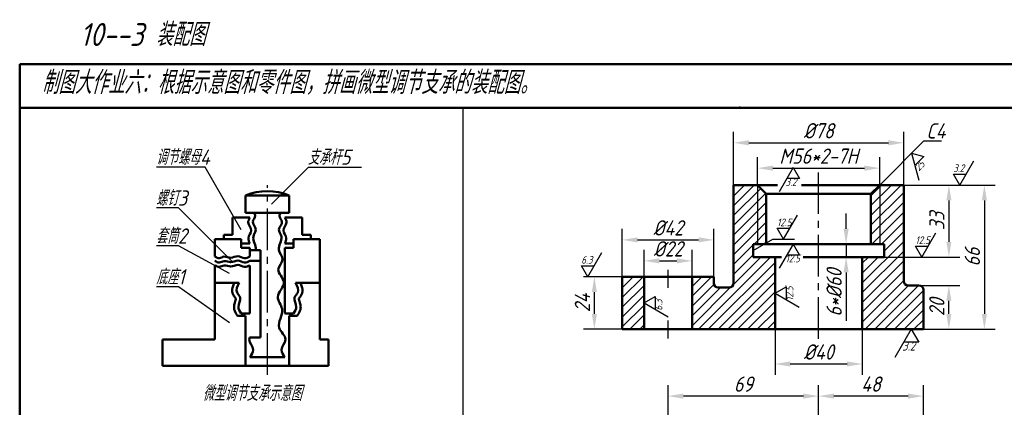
# Model space of a CAD drawing. Header units: millimetres. Extents: x 79 to 427, y 66 to 302.
# Tile 2 of 3: x 79 to 305, y 213 to 302. Entities that reach past the tile are written whole.
import ezdxf

# ---------------------------------------------------------------- set-up
doc = ezdxf.new("R2010")
doc.units = ezdxf.units.MM
doc.linetypes.add('CENTER2', pattern=[28.575, 19.05, -3.175, 3.175, -3.175])
for name, color, linetype in [('剖面线层', 7, 'Continuous'), ('尺寸层', 221, 'Continuous'), ('细实线层', 7, 'Continuous')]:
    doc.layers.add(name, color=color, linetype=linetype)
doc.layers.add('点画线层', color=3, linetype='CENTER2', lineweight=25)
doc.layers.add('粗实线层', color=7, linetype='Continuous', lineweight=50)
doc.styles.add('工程字体（斜）', font='gbeitc.shx', dxfattribs={"bigfont": 'gbcbig.shx'})
doc.styles.add('工程斜体', font='gbeitc.shx', dxfattribs={"bigfont": 'gbcbig.shx'})
doc.dimstyles.new('gb35比2', dxfattribs={"dimtxt": 3.5, "dimasz": 3.5, "dimexe": 2.5, "dimexo": 0, "dimgap": 1, "dimtad": 1, "dimlfac": 2, "dimdsep": 46, "dimtxsty": '工程字体（斜）', "dimcen": 0, "dimadec": 0, "dimazin": 0, "dimtfac": 1, "dimtmove": 0, "dimatfit": 3, "dimfxl": 0, "dimarcsym": 0})

# ---------------------------------------------------------------- blocks, each defined once
blk = doc.blocks.new('*D66')
at = {"layer": 'Defpoints', "color": 0, "ltscale": 0.5}
for p in [(281.52, 274.01), (242.52, 264.31), (281.52, 264.31)]:
    blk.add_point(p, dxfattribs=at)
at = {"layer": '尺寸层', "color": 0, "lineweight": -2, "ltscale": 0.5}
for p, q in [((242.52, 264.31), (242.52, 276.51)), ((281.52, 264.31), (281.52, 276.51)), ((246.02, 274.01), (278.02, 274.01))]:
    blk.add_line(p, q, dxfattribs=at)
at = {"layer": '尺寸层', "color": 0, "ltscale": 0.5}
for points in [[(246.02, 274.59), (246.02, 273.42), (242.52, 274.01)], [(278.02, 274.59), (278.02, 273.42), (281.52, 274.01)]]:
    blk.add_solid(points, dxfattribs=at)
at = {"layer": '尺寸层', "color": 0, "ltscale": 0.5, "insert": (262.02, 276.76), "char_height": 3.5, "attachment_point": 5, "style": '工程字体（斜）'}
blk.add_mtext('%%C78', dxfattribs=at)
blk = doc.blocks.new('*D67')
at = {"layer": 'Defpoints', "color": 0, "ltscale": 0.5}
for p in [(276.02, 268.2), (248.02, 264.31), (276.02, 264.31)]:
    blk.add_point(p, dxfattribs=at)
at = {"layer": '尺寸层', "color": 0, "lineweight": -2, "ltscale": 0.5}
for p, q in [((248.02, 264.31), (248.02, 270.7)), ((276.02, 264.31), (276.02, 270.7)), ((251.52, 268.2), (272.52, 268.2))]:
    blk.add_line(p, q, dxfattribs=at)
at = {"layer": '尺寸层', "color": 0, "ltscale": 0.5}
for points in [[(251.52, 268.78), (251.52, 267.61), (248.02, 268.2)], [(272.52, 268.78), (272.52, 267.61), (276.02, 268.2)]]:
    blk.add_solid(points, dxfattribs=at)
at = {"layer": '尺寸层', "color": 0, "ltscale": 0.5, "insert": (262.02, 270.95), "char_height": 3.5, "attachment_point": 5, "style": '工程字体（斜）'}
blk.add_mtext('M56*2-7H', dxfattribs=at)
blk = doc.blocks.new('*D68')
at = {"layer": 'Defpoints', "color": 0, "ltscale": 0.5}
for p in [(281.52, 264.31), (286.02, 231.31), (300, 231.31)]:
    blk.add_point(p, dxfattribs=at)
at = {"layer": '尺寸层', "color": 0, "lineweight": -2, "ltscale": 0.5}
for p, q in [((281.52, 264.31), (302.5, 264.31)), ((300, 260.81), (300, 234.81)), ((286.02, 231.31), (302.5, 231.31))]:
    blk.add_line(p, q, dxfattribs=at)
at = {"layer": '尺寸层', "color": 0, "ltscale": 0.5}
for points in [[(299.41, 260.81), (300.58, 260.81), (300, 264.31)], [(299.41, 234.81), (300.58, 234.81), (300, 231.31)]]:
    blk.add_solid(points, dxfattribs=at)
at = {"layer": '尺寸层', "color": 0, "ltscale": 0.5, "insert": (297.25, 247.81), "char_height": 3.5, "attachment_point": 5, "rotation": 90, "style": '工程字体（斜）'}
blk.add_mtext('66', dxfattribs=at)
blk = doc.blocks.new('*D69')
at = {"layer": 'Defpoints', "color": 0, "ltscale": 0.5}
for p in [(281.52, 264.31), (277.02, 247.81), (291.87, 247.81)]:
    blk.add_point(p, dxfattribs=at)
at = {"layer": '尺寸层', "color": 0, "lineweight": -2, "ltscale": 0.5}
for p, q in [((281.52, 264.31), (294.37, 264.31)), ((291.87, 260.81), (291.87, 251.31)), ((277.02, 247.81), (294.37, 247.81))]:
    blk.add_line(p, q, dxfattribs=at)
at = {"layer": '尺寸层', "color": 0, "ltscale": 0.5}
for points in [[(291.29, 260.81), (292.45, 260.81), (291.87, 264.31)], [(291.29, 251.31), (292.45, 251.31), (291.87, 247.81)]]:
    blk.add_solid(points, dxfattribs=at)
at = {"layer": '尺寸层', "color": 0, "ltscale": 0.5, "insert": (289.12, 256.06), "char_height": 3.5, "attachment_point": 5, "rotation": 90, "style": '工程字体（斜）'}
blk.add_mtext('33', dxfattribs=at)
blk = doc.blocks.new('*D70')
at = {"layer": 'Defpoints', "color": 0, "ltscale": 0.5}
for p in [(285.02, 241.31), (291.86, 241.31), (286.02, 231.31)]:
    blk.add_point(p, dxfattribs=at)
at = {"layer": '尺寸层', "color": 0, "lineweight": -2, "ltscale": 0.5}
for p, q in [((285.02, 241.31), (294.36, 241.31)), ((291.86, 234.81), (291.86, 237.81)), ((286.02, 231.31), (294.36, 231.31))]:
    blk.add_line(p, q, dxfattribs=at)
at = {"layer": '尺寸层', "color": 0, "ltscale": 0.5}
for points in [[(291.28, 237.81), (292.45, 237.81), (291.86, 241.31)], [(291.28, 234.81), (292.45, 234.81), (291.86, 231.31)]]:
    blk.add_solid(points, dxfattribs=at)
at = {"layer": '尺寸层', "color": 0, "ltscale": 0.5, "insert": (289.11, 236.31), "char_height": 3.5, "attachment_point": 5, "rotation": 90, "style": '工程字体（斜）'}
blk.add_mtext('20', dxfattribs=at)
blk = doc.blocks.new('*D71')
at = {"layer": 'Defpoints', "color": 0, "ltscale": 0.5}
for p in [(210.62, 243.31), (217.02, 243.31), (217.02, 231.31)]:
    blk.add_point(p, dxfattribs=at)
at = {"layer": '尺寸层', "color": 0, "lineweight": -2, "ltscale": 0.5}
for p, q in [((217.02, 243.31), (208.12, 243.31)), ((210.62, 234.81), (210.62, 239.81)), ((217.02, 231.31), (208.12, 231.31))]:
    blk.add_line(p, q, dxfattribs=at)
at = {"layer": '尺寸层', "color": 0, "ltscale": 0.5}
for points in [[(210.03, 239.81), (211.2, 239.81), (210.62, 243.31)], [(210.03, 234.81), (211.2, 234.81), (210.62, 231.31)]]:
    blk.add_solid(points, dxfattribs=at)
at = {"layer": '尺寸层', "color": 0, "ltscale": 0.5, "insert": (207.87, 237.31), "char_height": 3.5, "attachment_point": 5, "rotation": 90, "style": '工程字体（斜）'}
blk.add_mtext('24', dxfattribs=at)
blk = doc.blocks.new('*D72')
at = {"layer": 'Defpoints', "color": 0, "ltscale": 0.5}
for p in [(238.02, 251.76), (217.02, 243.31), (238.02, 243.31)]:
    blk.add_point(p, dxfattribs=at)
at = {"layer": '尺寸层', "color": 0, "lineweight": -2, "ltscale": 0.5}
for p, q in [((217.02, 243.31), (217.02, 254.26)), ((238.02, 243.31), (238.02, 254.26)), ((220.52, 251.76), (234.52, 251.76))]:
    blk.add_line(p, q, dxfattribs=at)
at = {"layer": '尺寸层', "color": 0, "ltscale": 0.5}
for points in [[(220.52, 252.34), (220.52, 251.18), (217.02, 251.76)], [(234.52, 252.34), (234.52, 251.18), (238.02, 251.76)]]:
    blk.add_solid(points, dxfattribs=at)
at = {"layer": '尺寸层', "color": 0, "ltscale": 0.5, "insert": (227.52, 254.51), "char_height": 3.5, "attachment_point": 5, "style": '工程字体（斜）'}
blk.add_mtext('%%C42', dxfattribs=at)
blk = doc.blocks.new('*D73')
at = {"layer": 'Defpoints', "color": 0, "ltscale": 0.5}
for p in [(233.02, 246.95), (222.02, 243.31), (233.02, 243.31)]:
    blk.add_point(p, dxfattribs=at)
at = {"layer": '尺寸层', "color": 0, "lineweight": -2, "ltscale": 0.5}
for p, q in [((222.02, 243.31), (222.02, 249.45)), ((233.02, 243.31), (233.02, 249.45)), ((225.52, 246.95), (229.52, 246.95))]:
    blk.add_line(p, q, dxfattribs=at)
at = {"layer": '尺寸层', "color": 0, "ltscale": 0.5}
for points in [[(225.52, 247.53), (225.52, 246.37), (222.02, 246.95)], [(229.52, 247.53), (229.52, 246.37), (233.02, 246.95)]]:
    blk.add_solid(points, dxfattribs=at)
at = {"layer": '尺寸层', "color": 0, "ltscale": 0.5, "insert": (227.52, 249.7), "char_height": 3.5, "attachment_point": 5, "style": '工程字体（斜）'}
blk.add_mtext('%%C22', dxfattribs=at)
blk = doc.blocks.new('*D74')
at = {"layer": 'Defpoints', "color": 0, "ltscale": 0.5}
for p in [(252.02, 231.31), (272.02, 231.31), (272.02, 223.32)]:
    blk.add_point(p, dxfattribs=at)
at = {"layer": '尺寸层', "color": 0, "lineweight": -2, "ltscale": 0.5}
for p, q in [((252.02, 231.31), (252.02, 220.82)), ((272.02, 231.31), (272.02, 220.82)), ((255.52, 223.32), (268.52, 223.32))]:
    blk.add_line(p, q, dxfattribs=at)
at = {"layer": '尺寸层', "color": 0, "ltscale": 0.5}
for points in [[(255.52, 223.91), (255.52, 222.74), (252.02, 223.32)], [(268.52, 223.91), (268.52, 222.74), (272.02, 223.32)]]:
    blk.add_solid(points, dxfattribs=at)
at = {"layer": '尺寸层', "color": 0, "ltscale": 0.5, "insert": (262.02, 226.07), "char_height": 3.5, "attachment_point": 5, "style": '工程字体（斜）'}
blk.add_mtext('%%C40', dxfattribs=at)
blk = doc.blocks.new('*D77')
at = {"layer": 'Defpoints', "color": 0, "ltscale": 0.5}
for p in [(262.02, 215.96), (262.02, 204.81), (286.02, 204.81)]:
    blk.add_point(p, dxfattribs=at)
at = {"layer": '尺寸层', "color": 0, "lineweight": -2, "ltscale": 0.5}
for p, q in [((262.02, 204.81), (262.02, 218.46)), ((286.02, 204.81), (286.02, 218.46)), ((282.52, 215.96), (265.52, 215.96))]:
    blk.add_line(p, q, dxfattribs=at)
at = {"layer": '尺寸层', "color": 0, "ltscale": 0.5}
for points in [[(265.52, 216.54), (265.52, 215.37), (262.02, 215.96)], [(282.52, 216.54), (282.52, 215.37), (286.02, 215.96)]]:
    blk.add_solid(points, dxfattribs=at)
at = {"layer": '尺寸层', "color": 0, "ltscale": 0.5, "insert": (274.02, 218.71), "char_height": 3.5, "attachment_point": 5, "style": '工程字体（斜）'}
blk.add_mtext('48', dxfattribs=at)
blk = doc.blocks.new('*D78')
at = {"layer": 'Defpoints', "color": 0, "ltscale": 0.5}
for p in [(227.52, 215.96), (227.52, 204.13), (262.02, 204.81)]:
    blk.add_point(p, dxfattribs=at)
at = {"layer": '尺寸层', "color": 0, "lineweight": -2, "ltscale": 0.5}
for p, q in [((227.52, 204.13), (227.52, 218.46)), ((262.02, 204.81), (262.02, 218.46)), ((258.52, 215.96), (231.02, 215.96))]:
    blk.add_line(p, q, dxfattribs=at)
at = {"layer": '尺寸层', "color": 0, "ltscale": 0.5}
for points in [[(231.02, 216.54), (231.02, 215.37), (227.52, 215.96)], [(258.52, 216.54), (258.52, 215.37), (262.02, 215.96)]]:
    blk.add_solid(points, dxfattribs=at)
at = {"layer": '尺寸层', "color": 0, "ltscale": 0.5, "insert": (244.77, 218.71), "char_height": 3.5, "attachment_point": 5, "style": '工程字体（斜）'}
blk.add_mtext('69', dxfattribs=at)
blk = doc.blocks.new('粗糙度符号2')
at = {"layer": '细实线层', "ltscale": 0.5}
for p, q in [((0, 0), (-6.38, -11.05)), ((0, 0), (2.92, -5.05)), ((2.92, -5.05), (-2.92, -5.05))]:
    blk.add_line(p, q, dxfattribs=at)
at = {"layer": '细实线层', "ltscale": 0.5, "style": '工程字体（斜）'}
blk.add_attdef('CCD', (-3.52, -8.38), '', height=3.5, dxfattribs=at)
blk = doc.blocks.new('粗糙度符号1')
at = {"layer": '细实线层', "ltscale": 0.5}
for p, q in [((0, 0), (6.38, 11.05)), ((0, 0), (-2.92, 5.05)), ((-2.92, 5.05), (2.92, 5.05))]:
    blk.add_line(p, q, dxfattribs=at)
at = {"layer": '细实线层', "ltscale": 0.5, "style": '工程字体（斜）'}
blk.add_attdef('CCD', (-3, 6), '', height=3.5, dxfattribs=at)

msp = doc.modelspace()

# ---------------------------------------------------------------- hatches: boundary and pattern name
at = {"layer": '剖面线层', "ltscale": 0.5}
h = msp.add_hatch(dxfattribs=at)
h.set_pattern_fill('ANSI31', scale=0.5, style=0)
h.set_pattern_definition([(45, (3e-07, 10.3063), (-1.122532, 1.122532), [])])
h.paths.add_polyline_path([(281.5161, 242.3145), (281.5161, 264.3145), (276.0161, 264.3145), (276.0161, 250.8145), (277.0161, 250.8145), (277.0161, 247.8145), (272.0161, 247.8145), (272.0161, 231.3145), (286.0161, 231.3145), (286.0161, 240.3145, 0.41421356), (285.0161, 241.3145), (282.5161, 241.3145, -0.41421356)])
h.paths.add_polyline_path([(241.5161, 240.8145), (239.0161, 240.8145, -0.41421356), (238.0161, 241.8145), (238.0161, 243.3145), (233.0161, 243.3145), (233.0161, 231.3145), (252.0161, 231.3145), (252.0161, 247.8145), (247.0161, 247.8145), (247.0161, 250.8145), (248.0161, 250.8145), (248.0161, 264.3145), (242.5161, 264.3145), (242.5161, 241.8145, -0.41421356)])
h.paths.add_polyline_path([(222.0161, 243.3145), (217.0161, 243.3145), (217.0161, 231.3145), (222.0161, 231.3145)])
h.paths.add_polyline_path([(248.0161, 250.8145), (250.0161, 250.8145), (250.0161, 262.3145), (248.0161, 264.3145)], flags=16)
h.paths.add_polyline_path([(274.0161, 250.8145), (276.0161, 250.8145), (276.0161, 264.3145), (274.0161, 262.3145)], flags=16)

# ---------------------------------------------------------------- linework, layer by layer
at = {"layer": '尺寸层', "color": 7, "ltscale": 0.5}
for p, q in [((276.0161, 264.3145), (286.151, 274.4495)), ((286.151, 274.4495), (290.151, 274.4495)), ((121.4222, 268.4446), (110.2901, 268.4446)), ((129.6616, 254.0731), (121.4222, 268.4446)), ((136.6134, 259.9664), (145.0917, 268.4446)), ((145.0917, 268.4446), (157.2577, 268.4446)), ((115.2901, 259.0811), (110.2901, 259.0811)), ((127.6674, 246.7038), (115.2901, 259.0811)), ((268.3144, 254.3145), (268.3144, 257.8145)), ((247.0161, 249.3145), (251.4861, 251.891)), ((251.4861, 251.891), (256.4861, 251.891)), ((274.0161, 250.8145), (265.8144, 250.8145)), ((268.3144, 250.8145), (268.3144, 247.8145)), ((115.2901, 250.3797), (110.2901, 250.3797)), ((126.9563, 244.0794), (115.2901, 250.3797)), ((274.0161, 247.8145), (265.8144, 247.8145)), ((268.3144, 244.3145), (268.3144, 233.2303)), ((115.2901, 241.0121), (110.2901, 241.0121)), ((126.9563, 232.7223), (115.2901, 241.0121))]:
    msp.add_line(p, q, dxfattribs=at)
for points in [[(267.7311, 254.3145), (268.8978, 254.3145), (268.3144, 250.8145)], [(267.7311, 244.3145), (268.8978, 244.3145), (268.3144, 247.8145)]]:
    msp.add_solid(points, dxfattribs=at)
at = {"layer": '点画线层', "color": 7, "ltscale": 0.5}
for p, q in [((262.0161, 229.1179), (262.0161, 267.1861)), ((135.6673, 220.8594), (135.6673, 264.3118)), ((227.5161, 240.7458), (227.5161, 244.8872)), ((227.5161, 229.1944), (227.5161, 233.2532))]:
    msp.add_line(p, q, dxfattribs=at)
at = {"layer": '粗实线层', "ltscale": 0.5}
msp.add_line((408.9094, 292.0297), (78.9094, 292.0297), dxfattribs=at)
at = {"layer": '粗实线层', "color": 7, "ltscale": 0.5}
for p, q in [((78.9094, 292.0297), (78.9094, 282.0297)), ((238.8783, 282.0297), (78.9094, 282.0297)), ((78.9094, 282.0297), (78.9094, 72.0297)), ((408.9094, 282.0297), (238.8783, 282.0297)), ((252.5519, 264.3145), (242.5161, 264.3145)), ((242.5161, 264.3145), (242.5161, 241.8145)), ((250.0161, 262.3145), (248.0161, 264.3145)), ((281.5161, 264.3145), (258.0649, 264.3145)), ((274.0161, 262.3145), (276.0161, 264.3145)), ((281.5161, 242.3145), (281.5161, 264.3145)), ((130.6673, 257.9208), (130.6673, 261.9208)), ((130.6673, 261.9208), (135.6673, 261.9208)), ((140.6673, 261.9208), (135.6673, 261.9208)), ((140.6673, 257.9208), (140.6673, 261.9208)), ((250.0161, 262.3145), (250.0161, 250.8145)), ((250.0161, 262.3145), (274.0161, 262.3145)), ((274.0161, 262.3145), (274.0161, 250.8145)), ((135.6673, 257.9208), (130.6673, 257.9208)), ((135.6673, 257.9208), (140.6673, 257.9208)), ((127.6673, 252.9208), (127.6673, 256.9208)), ((127.6673, 256.9208), (131.6673, 256.9208)), ((143.6673, 256.9208), (139.6673, 256.9208)), ((143.6673, 252.9208), (143.6673, 256.9208)), ((125.6673, 251.9208), (125.6673, 252.9208)), ((125.6673, 252.9208), (127.6673, 252.9208)), ((145.6673, 252.9208), (143.6673, 252.9208)), ((145.6673, 251.9208), (145.6673, 252.9208)), ((123.6673, 247.9208), (123.6673, 251.9208)), ((123.6673, 251.9208), (129.6673, 251.9208)), ((129.6673, 251.9208), (129.6673, 249.9208)), ((129.6673, 250.9208), (131.6673, 250.9208)), ((141.6673, 250.9208), (139.6673, 250.9208)), ((147.6673, 251.9208), (141.6673, 251.9208)), ((141.6673, 251.9208), (141.6673, 249.9208)), ((147.6673, 251.9208), (145.6673, 251.9208)), ((147.6673, 228.9208), (147.6673, 251.9208)), ((247.0161, 250.8145), (247.0161, 247.8145)), ((247.0161, 250.8145), (262.0161, 250.8145)), ((277.0161, 250.8145), (262.0161, 250.8145)), ((277.0161, 250.8145), (277.0161, 247.8145)), ((129.6673, 249.9208), (131.6673, 249.9208)), ((131.6673, 249.9208), (131.6673, 247.9208)), ((131.6673, 249.4196), (134.0915, 249.4196)), ((134.0915, 249.4196), (134.0915, 229.3862)), ((141.6673, 249.9208), (139.6673, 249.9208)), ((139.6673, 249.9208), (139.6673, 234.9208)), ((131.6673, 246.9208), (134.0915, 246.9208)), ((253.5389, 247.8145), (247.0161, 247.8145)), ((252.0161, 231.3145), (252.0161, 247.8145)), ((262.0161, 247.8145), (258.4389, 247.8145)), ((262.0161, 247.8145), (277.0161, 247.8145)), ((272.0161, 231.3145), (272.0161, 247.8145)), ((123.6673, 228.9208), (123.6673, 245.9208)), ((131.6673, 245.9208), (131.6673, 234.9208)), ((123.6673, 241.9208), (129.2336, 241.9208)), ((147.6673, 241.9208), (142.1009, 241.9208)), ((217.0161, 231.3145), (217.0161, 243.3145)), ((217.0161, 243.3145), (238.0161, 243.3145)), ((222.0161, 231.3145), (222.0161, 243.3145)), ((233.0161, 231.3145), (233.0161, 243.3145)), ((238.0161, 243.3145), (238.0161, 241.8145)), ((239.0161, 240.8145), (241.5161, 240.8145)), ((285.0161, 241.3145), (282.5161, 241.3145)), ((286.0161, 231.3145), (286.0161, 240.3145)), ((131.6673, 234.9208), (129.6673, 234.9208)), ((139.6673, 234.9208), (141.6673, 234.9208)), ((128.8403, 234.3586), (130.6673, 234.3586)), ((130.6673, 222.9208), (130.6673, 234.3586)), ((142.4943, 234.3586), (140.6673, 234.3586)), ((140.6673, 222.9208), (140.6673, 234.3586)), ((286.0161, 231.3145), (217.0161, 231.3145)), ((123.6673, 228.9208), (111.6673, 228.9208)), ((111.6673, 228.9208), (111.6673, 222.9208)), ((134.0915, 229.3862), (131.5999, 229.3862)), ((149.6673, 228.9208), (147.6673, 228.9208)), ((149.6673, 222.9208), (149.6673, 228.9208)), ((135.6673, 224.9208), (131.6673, 224.9208)), ((135.6673, 224.9208), (139.6673, 224.9208)), ((111.6673, 222.9208), (149.6673, 222.9208)), ((149.6673, 222.9208), (140.6673, 222.9208))]:
    msp.add_line(p, q, dxfattribs=at)
for centre, radius, start, end in [((135.6673, 249.9208), 13, 67.380135, 112.619865), ((239.0161, 241.8145), 1, 180, 270), ((241.5161, 241.8145), 1, 270, 0), ((282.5161, 242.3145), 1, 180, 270), ((285.0161, 240.3145), 1, 0, 90)]:
    msp.add_arc(centre, radius, start, end, dxfattribs=at)
for points, knots in [([(132.6673, 257.9208), (132.7875, 257.702), (133.1619, 257.0203), (131.6869, 255.8021), (133.5978, 254.2149), (131.7149, 252.1256), (133.212, 250.4646), (133.0215, 249.4513), (133.0144, 249.4196)], [0, 0, 0, 0, 0.69629015, 2.16893044, 4.05797478, 5.78265111, 8.85076916, 8.95032184, 8.95032184, 8.95032184, 8.95032184]), ([(128.477, 238.2525), (128.4662, 238.2734), (128.4378, 238.32), (128.3468, 238.4449), (128.285, 238.5229), (128.1435, 238.7054), (128.0642, 238.8091), (127.9303, 239.0146), (127.8768, 239.1046), (127.7773, 239.3083), (127.7343, 239.4174), (127.6689, 239.6328), (127.6453, 239.7412), (127.5993, 240.0621), (127.6015, 240.2695), (127.6456, 240.6585), (127.6871, 240.8407), (127.8375, 241.345), (127.9722, 241.6427), (128.1099, 241.9208)], [3.98689482, 3.98689482, 3.98689482, 3.98689482, 4.29764528, 4.29764528, 4.60839574, 4.60839574, 4.91061098, 4.91061098, 5.10678223, 5.10678223, 5.30026469, 5.30026469, 5.49374715, 5.49374715, 5.88071208, 5.88071208, 6.267677, 6.267677, 7.0131993, 7.0131993, 7.0131993, 7.0131993]), ([(142.8576, 238.2525), (142.8683, 238.2734), (142.8967, 238.32), (142.9877, 238.4449), (143.0496, 238.5229), (143.1911, 238.7054), (143.2704, 238.8091), (143.4042, 239.0146), (143.4577, 239.1046), (143.5573, 239.3083), (143.6003, 239.4174), (143.6657, 239.6328), (143.6892, 239.7412), (143.7352, 240.0621), (143.733, 240.2695), (143.689, 240.6585), (143.6475, 240.8407), (143.497, 241.345), (143.3623, 241.6427), (143.2247, 241.9208)], [3.98689482, 3.98689482, 3.98689482, 3.98689482, 4.29764528, 4.29764528, 4.60839574, 4.60839574, 4.91061098, 4.91061098, 5.10678223, 5.10678223, 5.30026469, 5.30026469, 5.49374715, 5.49374715, 5.88071208, 5.88071208, 6.267677, 6.267677, 7.0131993, 7.0131993, 7.0131993, 7.0131993]), ([(128.8403, 234.3586), (128.7455, 234.498), (128.6423, 234.6492), (128.4172, 235.0148), (128.2945, 235.2361), (128.114, 235.7111), (128.0497, 235.9561), (128.0231, 236.341), (128.0246, 236.4631), (128.0434, 236.6882), (128.0598, 236.794), (128.1409, 237.1953), (128.2324, 237.4441), (128.3817, 237.8657), (128.4394, 238.0389), (128.4734, 238.1998), (128.4766, 238.236), (128.477, 238.2525)], [0, 0, 0, 0, 0.47104384, 0.47104384, 1.0322657, 1.0322657, 1.50405054, 1.50405054, 1.70912403, 1.70912403, 1.91419753, 1.91419753, 2.53422422, 2.53422422, 3.15425091, 3.15425091, 3.45735896, 3.45735896, 3.45735896, 3.45735896]), ([(142.4943, 234.3586), (142.589, 234.498), (142.6923, 234.6492), (142.9173, 235.0148), (143.04, 235.2361), (143.2205, 235.7111), (143.2849, 235.9561), (143.3114, 236.341), (143.3099, 236.4631), (143.2912, 236.6882), (143.2747, 236.794), (143.1936, 237.1953), (143.1021, 237.4441), (142.9529, 237.8657), (142.8951, 238.0389), (142.8612, 238.1998), (142.8579, 238.236), (142.8576, 238.2525)], [0, 0, 0, 0, 0.47104384, 0.47104384, 1.0322657, 1.0322657, 1.50405054, 1.50405054, 1.70912403, 1.70912403, 1.91419753, 1.91419753, 2.53422422, 2.53422422, 3.15425091, 3.15425091, 3.45735896, 3.45735896, 3.45735896, 3.45735896]), ([(131.5999, 229.3862), (131.5492, 229.2388), (131.3777, 228.3332), (132.9643, 226.7604), (132.0466, 225.4587), (131.6673, 224.9208)], [30.36510041, 30.36510041, 30.36510041, 30.36510041, 30.86500426, 33.40832664, 35.19980625, 35.19980625, 35.19980625, 35.19980625])]:
    msp.add_open_spline(points, degree=3, knots=knots, dxfattribs=at)
for points in [[(138.6673, 257.9208), (138.4265, 257.2675), (139.0194, 255.9195), (138.3242, 254.163), (138.8763, 252.529), (138.3022, 249.5151), (139.1713, 247.2827), (138.1781, 245.0089), (139.4338, 242.1259), (138.0803, 238.6431), (139.0316, 235.941), (138.4122, 231.5929), (139.8101, 228.939), (138.9291, 226.5531), (139.6673, 224.9208)], [(131.6673, 256.9208), (131.2977, 255.7107), (131.9796, 253.9175), (131.3177, 252.1524), (131.6673, 250.9208)], [(139.6673, 256.9208), (140.0369, 255.7107), (139.3549, 253.9175), (140.0169, 252.1524), (139.6673, 250.9208)], [(131.6673, 247.9208), (130.4517, 247.5921), (128.932, 248.026), (127.2614, 247.6477), (125.7498, 247.914), (124.6559, 247.5683), (123.6673, 247.9208)], [(131.6673, 246.9208), (130.4517, 246.5921), (128.932, 247.026), (127.2614, 246.6477), (125.7498, 246.914), (124.6559, 246.5683), (123.6673, 246.9208)], [(131.6673, 245.9208), (130.4517, 245.5921), (128.932, 246.026), (127.2614, 245.6477), (125.7498, 245.914), (124.6559, 245.5683), (123.6673, 245.9208)], [(129.6673, 234.9208), (129.0257, 236.3816), (129.4376, 238.5366), (128.7139, 239.6699), (129.2336, 241.9208)], [(141.6673, 234.9208), (142.3088, 236.3816), (141.8969, 238.5366), (142.6206, 239.6699), (142.1009, 241.9208)]]:
    msp.add_spline(points, degree=3, dxfattribs=at)
at = {"layer": '粗实线层', "color": 7}
msp.add_point((243.9094, 282.0297), dxfattribs=at)
at = {"layer": '细实线层', "color": 7, "ltscale": 0.5}
for p, q in [((180.4639, 282.0297), (180.4639, 72.0297)), ((248.0161, 264.3145), (248.0161, 250.8145)), ((276.0161, 264.3145), (276.0161, 250.8145))]:
    msp.add_line(p, q, dxfattribs=at)

# ---------------------------------------------------------------- block references
at = {"layer": '尺寸层', "color": 7, "ltscale": 0.5, "yscale": 0.5, "zscale": 0.5}
for p, xscale, rotation, values in [((283.3125, 271.6109), 0.500000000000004, 45, {'CCD': '25'}), ((252.0161, 239.5645), 0.5, 90, {'CCD': '12.5'}), ((222.0161, 237.3145), 0.5, 90, {'CCD': '6.3'})]:
    msp.add_blockref('粗糙度符号2', p, dxfattribs=dict(at, xscale=xscale, rotation=rotation)).add_auto_attribs(values)
at = {"layer": '尺寸层', "color": 7, "ltscale": 0.5, "xscale": 0.5, "yscale": 0.5, "zscale": 0.5}
for name, p, values in [('粗糙度符号1', (294.3707, 264.3145), {'CCD': '3.2'}), ('粗糙度符号2', (256.1866, 268.3155), {'CCD': '3.2'}), ('粗糙度符号1', (253.9861, 251.891), {'CCD': '12.5'}), ('粗糙度符号1', (285.6934, 247.8145), {'CCD': '12.5'}), ('粗糙度符号2', (256.1866, 250.8145), {'CCD': '12.5'}), ('粗糙度符号1', (209.1237, 243.3145), {'CCD': '6.3'})]:
    msp.add_blockref(name, p, dxfattribs=at).add_auto_attribs(values)
at = {"layer": '尺寸层', "xscale": 0.5879999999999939, "yscale": 0.5879999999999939, "zscale": 0.5879999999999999}
msp.add_blockref('粗糙度符号2', (283.2494, 231.3145), dxfattribs=at).add_auto_attribs({'CCD': '3.2'})

# ---------------------------------------------------------------- texts
at = {"layer": '尺寸层', "color": 7, "ltscale": 0.5, "char_height": 3.5, "attachment_point": 1, "style": '工程斜体'}
for s, insert, width in [('C4', (286.6855, 278.4666), 4.945724), ('调节螺母4', (110.1483, 272.4617), 12.631855), ('支承杆5', (144.9498, 272.4617), 12.631855), ('螺钉3', (110.1483, 263.0982), 12.631855), ('套筒2', (110.1483, 254.3968), 12.631855), ('底座1', (110.1483, 245.0292), 12.631855), ('微型调节支承示意图', (120.8431, 218.3692), 25.430468)]:
    msp.add_mtext(s, dxfattribs=dict(at, insert=insert, width=width))
at = {"layer": '尺寸层', "color": 7, "ltscale": 0.5, "insert": (265.5644, 239.6618), "char_height": 3.5, "attachment_point": 5, "rotation": 90, "style": '工程字体（斜）'}
msp.add_mtext('6*%%C60', dxfattribs=at)
at = {"layer": '细实线层', "ltscale": 0.5, "style": '工程字体（斜）'}
msp.add_text('   10--3 装配图  ', height=5.25, dxfattribs=at).set_placement((84.192, 296.1983))
at = {"layer": '细实线层', "color": 7, "ltscale": 0.5, "style": '工程字体（斜）'}
msp.add_text('制图大作业六：根据示意图和零件图，拼画微型调节支承的装配图。', height=5.25, dxfattribs=at).set_placement((83.9571, 285.1841))

# ---------------------------------------------------------------- dimensions: what is measured, and where the dimension line sits
at = {"layer": '尺寸层', "color": 7, "ltscale": 0.5}
for base, p1, p2, text, picture, middle in [((281.5161, 274.0069), (242.5161, 264.3145), (281.5161, 264.3145), '%%C78', '*D66', (262.0161, 276.7569)), ((276.0161, 268.1962), (248.0161, 264.3145), (276.0161, 264.3145), 'M<>*2-7H', '*D67', (262.0161, 270.9462)), ((238.0161, 251.7593), (217.0161, 243.3145), (238.0161, 243.3145), '%%C<>', '*D72', (227.5161, 254.5093)), ((233.0161, 246.9509), (222.0161, 243.3145), (233.0161, 243.3145), '%%C<>', '*D73', (227.5161, 249.7009)), ((272.0161, 223.3225), (252.0161, 231.3145), (272.0161, 231.3145), '%%C<>', '*D74', (262.0161, 226.0725))]:
    dim = msp.add_linear_dim(base=base, p1=p1, p2=p2, text=text, dimstyle='gb35比2', dxfattribs=at)
    dim.commit()
    dim.dimension.update_dxf_attribs({"geometry": picture, "text_midpoint": middle})
for base, p1, p2, picture, middle in [((291.8707, 247.8145), (281.5161, 264.3145), (277.0161, 247.8145), '*D69', (289.1207, 256.0645)), ((299.9967, 231.3145), (281.5161, 264.3145), (286.0161, 231.3145), '*D68', (297.2467, 247.8145)), ((210.615, 243.3145), (217.0161, 231.3145), (217.0161, 243.3145), '*D71', (207.865, 237.3145)), ((291.8646, 241.3145), (286.0161, 231.3145), (285.0161, 241.3145), '*D70', (289.1146, 236.3145))]:
    dim = msp.add_linear_dim(base=base, p1=p1, p2=p2, angle=90, dimstyle='gb35比2', dxfattribs=at)
    dim.commit()
    dim.dimension.update_dxf_attribs({"geometry": picture, "text_midpoint": middle})
dim = msp.add_linear_dim(base=(227.5161, 215.956), p1=(262.0161, 204.8145), p2=(227.5161, 204.1288), dimstyle='gb35比2', override={"dimtmove": 1}, dxfattribs=at)
dim.commit()
dim.dimension.update_dxf_attribs({"geometry": '*D78', "text_midpoint": (244.7661, 218.706)})
dim = msp.add_linear_dim(base=(262.0161, 215.956), p1=(286.0161, 204.8145), p2=(262.0161, 204.8145), dimstyle='gb35比2', dxfattribs=at)
dim.commit()
dim.dimension.update_dxf_attribs({"geometry": '*D77', "text_midpoint": (274.0161, 218.706)})

doc.saveas('drawing.dxf')
